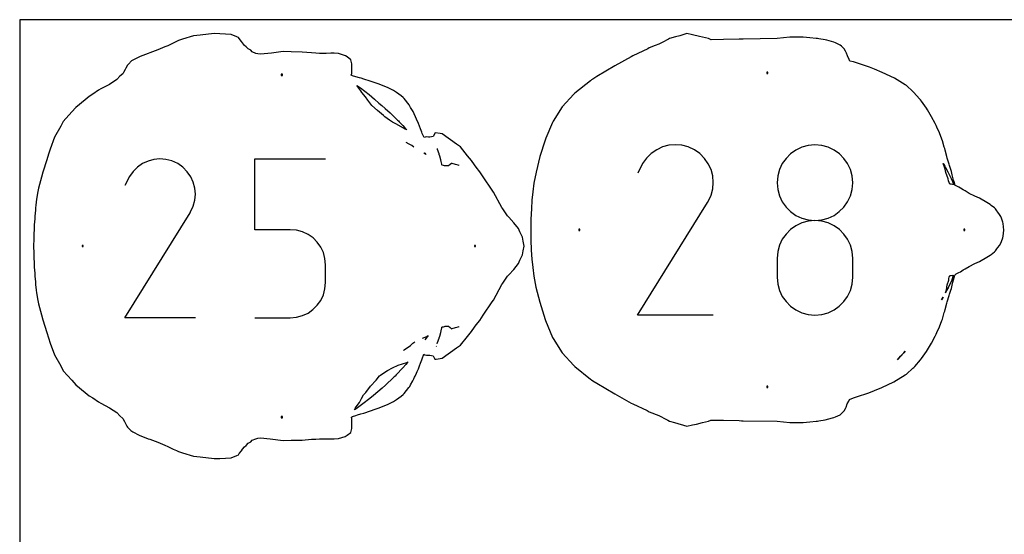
# Model space of a CAD drawing. Extents: x 0 to 90, y 0 to 90.
# Tile 4 of 8: x 0 to 46.7, y 65.6 to 90. Entities that reach past the tile are written whole.
import ezdxf

# ---------------------------------------------------------------- set-up
doc = ezdxf.new("R2010")
doc.units = 0

msp = doc.modelspace()

# ---------------------------------------------------------------- linework, layer by layer
at = {"layer": 'annotation', "color": 1}
for p, q in [((18.459306, 84.101133), (18.321262, 84.17988)), ((18.576224, 84.032282), (18.459306, 84.101133)), ((18.674824, 83.964561), (18.576224, 84.032282)), ((30.760559, 84.046785), (30.465325, 83.967578)), ((31.065849, 84.07513), (30.760559, 84.046785)), ((31.374376, 84.050845), (31.065849, 84.07513)), ((31.679324, 83.972156), (31.374376, 84.050845)), ((37.365682, 84.036512), (37.062552, 83.953104)), ((37.687598, 84.065454), (37.365682, 84.036512)), ((38.009514, 84.036512), (37.687598, 84.065454)), ((37.687598, 84.065454), (37.687598, 84.065454)), ((38.312645, 83.953104), (38.009514, 84.036512)), ((19.236162, 83.618858), (19.148411, 83.668997)), ((19.188046, 83.696157), (19.208663, 83.669466)), ((19.208663, 83.669466), (19.230373, 83.64148)), ((19.230373, 83.64148), (19.264294, 83.603345)), ((19.264294, 83.603345), (19.236162, 83.618858)), ((19.80631, 83.847408), (19.792594, 83.888063)), ((19.878415, 83.635483), (19.80631, 83.847408)), ((19.884837, 83.613325), (19.878415, 83.635483)), ((19.906283, 83.538073), (19.884837, 83.613325)), ((19.953643, 83.361737), (19.906283, 83.538073)), ((29.932293, 83.663668), (29.70813, 83.442506)), ((30.186964, 83.839282), (29.932293, 83.663668)), ((30.465325, 83.967578), (30.186964, 83.839282)), ((31.973875, 83.837294), (31.679324, 83.972156)), ((32.237319, 83.650224), (31.973875, 83.837294)), ((31.973875, 83.837294), (31.973875, 83.837294)), ((32.457587, 83.42574), (32.237319, 83.650224)), ((36.533034, 83.643413), (36.31684, 83.427388)), ((36.783304, 83.820361), (36.533034, 83.643413)), ((37.062552, 83.953104), (36.783304, 83.820361)), ((38.591893, 83.820361), (38.312645, 83.953104)), ((38.842163, 83.643413), (38.591893, 83.820361)), ((39.058357, 83.427388), (38.842163, 83.643413)), ((5.825326, 83.180074), (5.587747, 83.016246)), ((6.085005, 83.29976), (5.825326, 83.180074)), ((6.360425, 83.37365), (6.085005, 83.29976)), ((6.645226, 83.400094), (6.360425, 83.37365)), ((6.933047, 83.377438), (6.645226, 83.400094)), ((7.217528, 83.304031), (6.933047, 83.377438)), ((7.492311, 83.17822), (7.217528, 83.304031)), ((7.738074, 83.003704), (7.492311, 83.17822)), ((7.492311, 83.17822), (7.492311, 83.17822)), ((11.150034, 80.046243), (11.150034, 83.400277)), ((11.150034, 83.400277), (14.495094, 83.400277)), ((19.97482, 83.282144), (19.953643, 83.361737)), ((20.004276, 83.150498), (19.97482, 83.282144)), ((20.009646, 83.126613), (20.004276, 83.150498)), ((20.011777, 83.118316), (20.009646, 83.126613)), ((20.012989, 83.112468), (20.011777, 83.118316)), ((20.077165, 83.094977), (20.012989, 83.112468)), ((20.135424, 83.078861), (20.077165, 83.094977)), ((20.16224, 83.070188), (20.135424, 83.078861)), ((20.290347, 83.068989), (20.16224, 83.070188)), ((20.326026, 83.067106), (20.290347, 83.068989)), ((20.39838, 83.135568), (20.326026, 83.067106)), ((20.455477, 83.191045), (20.39838, 83.135568)), ((20.495071, 83.182055), (20.455477, 83.191045)), ((20.650351, 83.139178), (20.495071, 83.182055)), ((20.774149, 83.106209), (20.650351, 83.139178)), ((20.824418, 83.088545), (20.774149, 83.106209)), ((20.827677, 83.086012), (20.824418, 83.088545)), ((29.521293, 83.177568), (29.285857, 82.725937)), ((29.70813, 83.442506), (29.521293, 83.177568)), ((32.63272, 83.170723), (32.457587, 83.42574)), ((32.76076, 82.892054), (32.63272, 83.170723)), ((36.139817, 83.177418), (36.007062, 82.898632)), ((36.31684, 83.427388), (36.139817, 83.177418)), ((39.23538, 83.177418), (39.058357, 83.427388)), ((39.368135, 82.898632), (39.23538, 83.177418)), ((5.378629, 82.809927), (5.204331, 82.56277)), ((5.587747, 83.016246), (5.378629, 82.809927)), ((7.943559, 82.794287), (7.738074, 83.003704)), ((8.106938, 82.556385), (7.943559, 82.794287)), ((32.839747, 82.596611), (32.76076, 82.892054)), ((32.867724, 82.291276), (32.839747, 82.596611)), ((35.923672, 82.596159), (35.894743, 82.27513)), ((36.007062, 82.898632), (35.923672, 82.596159)), ((39.451525, 82.596159), (39.368135, 82.898632)), ((39.480454, 82.27513), (39.451525, 82.596159)), ((5.204331, 82.56277), (4.984696, 82.141449)), ((8.226384, 82.296418), (8.106938, 82.556385)), ((8.300071, 82.020804), (8.226384, 82.296418)), ((32.842732, 81.982927), (32.867724, 82.291276)), ((35.894743, 82.27513), (35.894743, 82.27513)), ((35.894743, 82.27513), (35.923689, 81.952594)), ((39.451508, 81.952594), (39.480454, 82.27513)), ((39.480454, 82.27513), (39.480454, 82.27513)), ((8.32617, 81.735961), (8.300071, 82.020804)), ((8.302856, 81.448307), (8.32617, 81.735961)), ((32.626007, 81.384712), (32.762813, 81.678446)), ((32.762813, 81.678446), (32.842732, 81.982927)), ((35.923689, 81.952594), (36.007121, 81.648947)), ((39.368076, 81.648947), (39.451508, 81.952594)), ((8.2283, 81.16426), (8.302856, 81.448307)), ((29.280794, 76.001588), (32.594109, 81.3356)), ((32.594109, 81.3356), (32.59807, 81.340501)), ((32.594109, 81.3356), (32.594109, 81.3356)), ((32.59807, 81.340501), (32.601868, 81.345444)), ((32.601868, 81.345444), (32.605529, 81.35047)), ((32.605529, 81.35047), (32.609078, 81.355622)), ((32.609078, 81.355622), (32.612538, 81.36094)), ((32.612538, 81.36094), (32.615937, 81.366466)), ((32.615937, 81.366466), (32.619298, 81.372243)), ((32.619298, 81.372243), (32.622646, 81.378311)), ((32.622646, 81.378311), (32.626007, 81.384712)), ((32.626007, 81.384712), (32.626007, 81.384712)), ((36.007121, 81.648947), (36.13993, 81.369279)), ((36.13993, 81.369279), (36.317007, 81.118677)), ((39.05819, 81.118677), (39.235267, 81.369279)), ((39.235267, 81.369279), (39.368076, 81.648947)), ((4.979973, 75.868398), (8.070918, 80.844424)), ((8.070918, 80.844424), (8.074613, 80.848996)), ((8.070918, 80.844424), (8.070918, 80.844424)), ((8.074613, 80.848996), (8.078157, 80.853607)), ((8.078157, 80.853607), (8.081572, 80.858296)), ((8.081572, 80.858296), (8.084882, 80.863102)), ((8.084882, 80.863102), (8.088111, 80.868063)), ((8.088111, 80.868063), (8.091281, 80.873219)), ((8.091281, 80.873219), (8.094416, 80.878607)), ((8.094416, 80.878607), (8.09754, 80.884268)), ((8.09754, 80.884268), (8.100675, 80.89024)), ((8.100675, 80.89024), (8.2283, 81.16426)), ((8.100675, 80.89024), (8.100675, 80.89024)), ((36.317007, 81.118677), (36.533243, 80.902229)), ((36.533243, 80.902229), (36.783529, 80.725023)), ((36.783529, 80.725023), (37.062756, 80.592148)), ((38.312441, 80.592148), (38.591668, 80.725023)), ((38.591668, 80.725023), (38.841954, 80.902229)), ((38.841954, 80.902229), (39.05819, 81.118677)), ((37.062552, 80.367342), (36.783304, 80.234481)), ((37.365682, 80.450794), (37.062552, 80.367342)), ((37.062756, 80.592148), (37.365816, 80.508692)), ((37.687598, 80.479743), (37.365682, 80.450794)), ((37.365816, 80.508692), (37.687598, 80.479743)), ((37.687598, 80.479743), (38.009381, 80.508692)), ((38.009514, 80.450811), (37.687598, 80.479743)), ((37.687598, 80.479743), (37.687598, 80.479743)), ((37.687598, 80.479743), (37.687598, 80.479743)), ((38.009381, 80.508692), (38.312441, 80.592148)), ((38.312645, 80.367401), (38.009514, 80.450811)), ((38.591893, 80.234593), (38.312645, 80.367401)), ((12.822564, 80.046243), (11.150034, 80.046243)), ((13.122875, 80.019398), (12.822564, 80.046243)), ((13.405661, 79.941977), (13.122875, 80.019398)), ((13.666168, 79.818648), (13.405661, 79.941977)), ((13.899641, 79.654081), (13.666168, 79.818648)), ((36.31684, 79.840895), (36.139817, 79.590356)), ((36.533034, 80.057301), (36.31684, 79.840895)), ((36.783304, 80.234481), (36.533034, 80.057301)), ((38.842163, 80.057468), (38.591893, 80.234593)), ((39.058357, 79.841104), (38.842163, 80.057468)), ((39.23538, 79.590581), (39.058357, 79.841104)), ((14.101325, 79.452944), (13.899641, 79.654081)), ((14.266468, 79.219905), (14.101325, 79.452944)), ((36.139817, 79.590356), (36.007062, 79.310776)), ((39.368135, 79.31098), (39.23538, 79.590581)), ((14.390313, 78.959635), (14.266468, 79.219905)), ((14.468106, 78.676802), (14.390313, 78.959635)), ((35.923672, 79.007247), (35.894743, 78.684862)), ((36.007062, 79.310776), (35.923672, 79.007247)), ((39.451525, 79.00738), (39.368135, 79.31098)), ((39.480454, 78.684862), (39.451525, 79.00738)), ((14.495094, 78.376074), (14.468106, 78.676802)), ((35.894743, 78.684862), (35.894743, 77.791725)), ((39.480454, 77.791725), (39.480454, 78.684862)), ((39.480454, 78.684862), (39.480454, 78.684862)), ((14.495094, 77.542879), (14.495094, 78.376074)), ((14.495094, 78.376074), (14.495094, 78.376074)), ((14.468091, 77.242006), (14.495094, 77.542879)), ((35.894743, 77.791725), (35.894743, 77.791725)), ((35.894743, 77.791725), (35.923689, 77.469362)), ((35.923689, 77.469362), (36.007121, 77.166181)), ((39.368076, 77.166181), (39.451508, 77.469362)), ((39.451508, 77.469362), (39.480454, 77.791725)), ((14.390258, 76.958782), (14.468091, 77.242006)), ((36.007121, 77.166181), (36.13993, 76.887186)), ((39.235267, 76.887186), (39.368076, 77.166181)), ((14.10117, 76.464237), (14.266363, 76.697946)), ((14.266363, 76.697946), (14.390258, 76.958782)), ((36.13993, 76.887186), (36.317007, 76.637383)), ((36.317007, 76.637383), (36.533243, 76.421775)), ((38.841954, 76.421775), (39.05819, 76.637383)), ((39.05819, 76.637383), (39.235267, 76.887186)), ((13.40547, 75.973262), (13.665958, 76.097156)), ((13.665958, 76.097156), (13.899446, 76.262394)), ((13.899446, 76.262394), (14.10117, 76.464237)), ((36.533243, 76.421775), (36.783529, 76.245369)), ((36.783529, 76.245369), (37.062756, 76.113167)), ((37.062756, 76.113167), (37.365816, 76.030176)), ((38.009381, 76.030176), (38.312441, 76.113167)), ((38.312441, 76.113167), (38.591668, 76.245369)), ((38.591668, 76.245369), (38.841954, 76.421775)), ((8.325033, 75.868398), (4.979973, 75.868398)), ((11.150034, 75.86846), (12.822564, 75.86846)), ((12.822564, 75.86846), (13.12275, 75.89545)), ((12.822564, 75.86846), (12.822564, 75.86846)), ((13.12275, 75.89545), (13.40547, 75.973262)), ((32.866506, 76.001588), (29.280794, 76.001588)), ((37.365816, 76.030176), (37.687598, 76.001401)), ((37.687598, 76.001401), (38.009381, 76.030176)), ((37.687598, 76.001401), (37.687598, 76.001401)), ((19.906215, 75.004037), (19.953665, 75.18059)), ((19.953665, 75.18059), (19.97492, 75.26049)), ((19.97492, 75.26049), (20.004097, 75.391057)), ((20.004097, 75.391057), (20.011244, 75.423314)), ((20.011244, 75.423314), (20.012709, 75.429794)), ((20.012709, 75.429794), (20.032642, 75.435473)), ((20.032642, 75.435473), (20.076712, 75.447503)), ((20.076712, 75.447503), (20.136593, 75.46417)), ((20.136593, 75.46417), (20.162031, 75.472095)), ((20.162031, 75.472095), (20.195488, 75.473842)), ((20.195488, 75.473842), (20.325863, 75.475233)), ((20.325863, 75.475233), (20.398146, 75.406854)), ((20.398146, 75.406854), (20.45538, 75.351285)), ((20.45538, 75.351285), (20.495046, 75.360282)), ((20.495046, 75.360282), (20.650711, 75.403235)), ((20.650711, 75.403235), (20.774269, 75.436094)), ((20.774269, 75.436094), (20.824338, 75.453719)), ((20.824338, 75.453719), (20.827719, 75.456345)), ((18.514912, 74.564973), (18.632452, 74.664813)), ((18.632452, 74.664813), (18.729407, 74.725632)), ((19.082866, 74.90962), (19.301521, 74.991678)), ((19.306137, 74.968052), (19.198306, 74.832977)), ((19.301521, 74.991678), (19.310953, 74.994765)), ((19.314753, 74.978766), (19.306137, 74.968052)), ((19.310953, 74.994765), (19.355074, 75.030741)), ((19.32321, 74.989573), (19.314753, 74.978766)), ((19.355074, 75.030741), (19.32321, 74.989573)), ((19.788301, 74.641476), (19.806414, 74.695249)), ((19.806414, 74.695249), (19.878485, 74.907038)), ((19.878485, 74.907038), (19.884872, 74.929107)), ((19.884872, 74.929107), (19.906215, 75.004037)), ((18.187798, 74.322788), (18.218679, 74.34541)), ((18.218679, 74.34541), (18.514912, 74.564973)), ((19.742816, 74.51732), (19.745092, 74.522886))]:
    msp.add_line(p, q, dxfattribs=at)
at = {"layer": 'boundary', "color": 5}
for p, q in [((8.230746, 89.232978), (7.718222, 89.071535)), ((8.545998, 89.268094), (8.230746, 89.232978)), ((9.222954, 89.34125), (8.545998, 89.268094)), ((9.481176, 89.334076), (9.222954, 89.34125)), ((10.020696, 89.302356), (9.481176, 89.334076)), ((10.29445, 89.193349), (10.020696, 89.302356)), ((10.368417, 89.159899), (10.29445, 89.193349)), ((10.40773, 89.109316), (10.368417, 89.159899)), ((31.080954, 89.190026), (30.786667, 89.10255)), ((31.281265, 89.239849), (31.080954, 89.190026)), ((31.616076, 89.34125), (31.281265, 89.239849)), ((31.88168, 89.279529), (31.616076, 89.34125)), ((32.217767, 89.204185), (31.88168, 89.279529)), ((32.35621, 89.175285), (32.217767, 89.204185)), ((32.635451, 89.103762), (32.35621, 89.175285)), ((36.49188, 89.164834), (35.893406, 89.103814)), ((36.880029, 89.174108), (36.49188, 89.164834)), ((37.028395, 89.175733), (36.880029, 89.174108)), ((37.120324, 89.173497), (37.028395, 89.175733)), ((37.441961, 89.141639), (37.120324, 89.173497)), ((37.751649, 89.106782), (37.441961, 89.141639)), ((6.881156, 88.707034), (6.550298, 88.570907)), ((7.026665, 88.765796), (6.881156, 88.707034)), ((7.276597, 88.891185), (7.026665, 88.765796)), ((7.433414, 88.966245), (7.276597, 88.891185)), ((7.521826, 89.007415), (7.433414, 88.966245)), ((7.718222, 89.071535), (7.521826, 89.007415)), ((10.512691, 88.969842), (10.40773, 89.109316)), ((10.565251, 88.902372), (10.512691, 88.969842)), ((10.657887, 88.779624), (10.565251, 88.902372)), ((10.72756, 88.721018), (10.657887, 88.779624)), ((10.834187, 88.617587), (10.72756, 88.721018)), ((29.832801, 88.666123), (29.766043, 88.62233)), ((30.109887, 88.77209), (29.832801, 88.666123)), ((30.282844, 88.833385), (30.109887, 88.77209)), ((30.442837, 88.920264), (30.282844, 88.833385)), ((30.740917, 89.072648), (30.442837, 88.920264)), ((30.786667, 89.10255), (30.740917, 89.072648)), ((32.769687, 89.047217), (32.635451, 89.103762)), ((33.349979, 89.061687), (32.769687, 89.047217)), ((34.095142, 89.080573), (33.349979, 89.061687)), ((34.198811, 89.08345), (34.095142, 89.080573)), ((34.291308, 89.082941), (34.198811, 89.08345)), ((35.893406, 89.103814), (34.291308, 89.082941)), ((37.802974, 89.103499), (37.751649, 89.106782)), ((37.876027, 89.093128), (37.802974, 89.103499)), ((38.164868, 89.045363), (37.876027, 89.093128)), ((38.253335, 89.02359), (38.164868, 89.045363)), ((38.574721, 88.935103), (38.253335, 89.02359)), ((38.660015, 88.896899), (38.574721, 88.935103)), ((38.88827, 88.797519), (38.660015, 88.896899)), ((38.94594, 88.73886), (38.88827, 88.797519)), ((39.077024, 88.621355), (38.94594, 88.73886)), ((5.702756, 88.251939), (5.360462, 88.08267)), ((6.093415, 88.400275), (5.702756, 88.251939)), ((6.16798, 88.427354), (6.093415, 88.400275)), ((6.550298, 88.570907), (6.16798, 88.427354)), ((10.94873, 88.558055), (10.834187, 88.617587)), ((11.019171, 88.478868), (10.94873, 88.558055)), ((11.19167, 88.403626), (11.019171, 88.478868)), ((11.278916, 88.38044), (11.19167, 88.403626)), ((11.410597, 88.359667), (11.278916, 88.38044)), ((11.926151, 88.410971), (11.410597, 88.359667)), ((12.487663, 88.48746), (11.926151, 88.410971)), ((12.869066, 88.47814), (12.487663, 88.48746)), ((13.39039, 88.468347), (12.869066, 88.47814)), ((13.82361, 88.425688), (13.39039, 88.468347)), ((14.026889, 88.417116), (13.82361, 88.425688)), ((14.205842, 88.402421), (14.026889, 88.417116)), ((14.452232, 88.399945), (14.205842, 88.402421)), ((14.520517, 88.403084), (14.452232, 88.399945)), ((14.748585, 88.409258), (14.520517, 88.403084)), ((14.903425, 88.407233), (14.748585, 88.409258)), ((15.10951, 88.397202), (14.903425, 88.407233)), ((15.446816, 88.292954), (15.10951, 88.397202)), ((15.524792, 88.232537), (15.446816, 88.292954)), ((15.690241, 88.103331), (15.524792, 88.232537)), ((28.984314, 88.245851), (28.201299, 87.808528)), ((29.059168, 88.291161), (28.984314, 88.245851)), ((29.766043, 88.62233), (29.059168, 88.291161)), ((39.139923, 88.500335), (39.077024, 88.621355)), ((39.182357, 88.411389), (39.139923, 88.500335)), ((39.224704, 88.284324), (39.182357, 88.411389)), ((39.312315, 88.119288), (39.224704, 88.284324)), ((5.107095, 87.851926), (5.026311, 87.696994)), ((5.149457, 87.893802), (5.107095, 87.851926)), ((5.300506, 88.051362), (5.149457, 87.893802)), ((5.360462, 88.08267), (5.300506, 88.051362)), ((15.737157, 87.909716), (15.690241, 88.103331)), ((15.743019, 87.704861), (15.737157, 87.909716)), ((28.201299, 87.808528), (27.352528, 87.301476)), ((39.340164, 88.040995), (39.312315, 88.119288)), ((39.50945, 87.995104), (39.340164, 88.040995)), ((39.605048, 87.969298), (39.50945, 87.995104)), ((39.663015, 87.952131), (39.605048, 87.969298)), ((40.265078, 87.744993), (39.663015, 87.952131)), ((40.513612, 87.647413), (40.265078, 87.744993)), ((4.749429, 87.318955), (4.604974, 87.160579)), ((4.885353, 87.437805), (4.749429, 87.318955)), ((4.921343, 87.500996), (4.885353, 87.437805)), ((4.996647, 87.644732), (4.921343, 87.500996)), ((5.026311, 87.696994), (4.996647, 87.644732)), ((15.703812, 87.365839), (15.737936, 87.446719)), ((15.779122, 87.342078), (15.703812, 87.365839)), ((15.737936, 87.446719), (15.747166, 87.580212)), ((15.747166, 87.580212), (15.743019, 87.704861)), ((15.930765, 87.294364), (15.779122, 87.342078)), ((16.104772, 87.244724), (15.930765, 87.294364)), ((27.352528, 87.301476), (27.163911, 87.188127)), ((40.869903, 87.504483), (40.513612, 87.647413)), ((41.460733, 87.221166), (40.869903, 87.504483)), ((4.251232, 86.934977), (3.845578, 86.724699)), ((4.604974, 87.160579), (4.251232, 86.934977)), ((16.185947, 87.221285), (16.104772, 87.244724)), ((16.305551, 87.18608), (16.185947, 87.221285)), ((16.60218, 87.092691), (16.305551, 87.18608)), ((16.90042, 86.990946), (16.60218, 87.092691)), ((17.032674, 86.946281), (16.90042, 86.990946)), ((17.461495, 86.76682), (17.032674, 86.946281)), ((27.048476, 87.106982), (26.305959, 86.520235)), ((27.095981, 87.14648), (27.048476, 87.106982)), ((27.163911, 87.188127), (27.095981, 87.14648)), ((41.958387, 86.914744), (41.460733, 87.221166)), ((42.019897, 86.875111), (41.958387, 86.914744)), ((42.329313, 86.597236), (42.019897, 86.875111)), ((3.287794, 86.363339), (3.097187, 86.2074)), ((3.46164, 86.469972), (3.287794, 86.363339)), ((3.729696, 86.660504), (3.46164, 86.469972)), ((3.845578, 86.724699), (3.729696, 86.660504)), ((17.721577, 86.639616), (17.461495, 86.76682)), ((17.861861, 86.55078), (17.721577, 86.639616)), ((18.075069, 86.384758), (17.861861, 86.55078)), ((18.17838, 86.308543), (18.075069, 86.384758)), ((26.255265, 86.464332), (25.702286, 85.873932)), ((26.305959, 86.520235), (26.255265, 86.464332)), ((42.37413, 86.556542), (42.329313, 86.597236)), ((42.644421, 86.251382), (42.37413, 86.556542)), ((3.097187, 86.2074), (2.666283, 85.844737)), ((18.223096, 86.266135), (18.17838, 86.308543)), ((18.462029, 85.961158), (18.223096, 86.266135)), ((18.496297, 85.89976), (18.462029, 85.961158)), ((18.527657, 85.843983), (18.496297, 85.89976)), ((25.702286, 85.873932), (25.280082, 85.183459)), ((42.690013, 86.197933), (42.644421, 86.251382)), ((42.733546, 86.13427), (42.690013, 86.197933)), ((42.968377, 85.810033), (42.733546, 86.13427)), ((2.471616, 85.626981), (2.065223, 85.179773)), ((2.666283, 85.844737), (2.471616, 85.626981)), ((18.64056, 85.645469), (18.527657, 85.843983)), ((18.808053, 85.290673), (18.64056, 85.645469)), ((43.013408, 85.730771), (42.968377, 85.810033)), ((43.214706, 85.402721), (43.013408, 85.730771)), ((43.378188, 85.08287), (43.214706, 85.402721)), ((1.944035, 84.946523), (1.656871, 84.432733)), ((2.065223, 85.179773), (1.944035, 84.946523)), ((18.89346, 85.085781), (18.808053, 85.290673)), ((18.948921, 84.947294), (18.89346, 85.085781)), ((18.998538, 84.821091), (18.948921, 84.947294)), ((25.251603, 85.132449), (24.932395, 84.379483)), ((25.280082, 85.183459), (25.251603, 85.132449)), ((43.427135, 84.984728), (43.378188, 85.08287)), ((43.462067, 84.898947), (43.427135, 84.984728)), ((19.056793, 84.665845), (18.998538, 84.821091)), ((19.076277, 84.613537), (19.056793, 84.665845)), ((19.17519, 84.409721), (19.076277, 84.613537)), ((19.591734, 84.470297), (19.431935, 84.43615)), ((19.686433, 84.644857), (19.591734, 84.470297)), ((19.92941, 84.606137), (19.686433, 84.644857)), ((20.015107, 84.587455), (19.92941, 84.606137)), ((20.701967, 84.101037), (20.015107, 84.587455)), ((43.592067, 84.629636), (43.462067, 84.898947)), ((43.703149, 84.339955), (43.592067, 84.629636)), ((1.656871, 84.432733), (1.442669, 83.868012)), ((19.257298, 84.445842), (19.17519, 84.409721)), ((19.373325, 84.439425), (19.257298, 84.445842)), ((19.431935, 84.43615), (19.373325, 84.439425)), ((20.891514, 83.972575), (20.701967, 84.101037)), ((24.899055, 84.283633), (24.653537, 83.510681)), ((24.932395, 84.379483), (24.899055, 84.283633)), ((43.726029, 84.263476), (43.703149, 84.339955)), ((43.81731, 83.959917), (43.726029, 84.263476)), ((1.359186, 83.623036), (1.278514, 83.361371)), ((1.442669, 83.868012), (1.359186, 83.623036)), ((21.222054, 83.550428), (20.891514, 83.972575)), ((21.413254, 83.319741), (21.222054, 83.550428)), ((43.833814, 83.891443), (43.81731, 83.959917)), ((43.850291, 83.820604), (43.833814, 83.891443)), ((43.942676, 83.517524), (43.850291, 83.820604)), ((1.278514, 83.361371), (1.09085, 82.77047)), ((21.548156, 83.115853), (21.413254, 83.319741)), ((21.633975, 83.007016), (21.548156, 83.115853)), ((24.653537, 83.510681), (24.470626, 82.780865)), ((43.95982, 83.442547), (43.942676, 83.517524)), ((44.052755, 83.146004), (43.95982, 83.442547)), ((44.070385, 83.081278), (44.052755, 83.146004)), ((44.127807, 82.902), (44.070385, 83.081278)), ((1.09085, 82.77047), (1.029054, 82.538578)), ((21.811938, 82.792705), (21.633975, 83.007016)), ((21.965014, 82.550119), (21.811938, 82.792705)), ((24.470626, 82.780865), (24.36743, 82.256681)), ((44.151527, 82.812472), (44.127807, 82.902)), ((44.190555, 82.654097), (44.151527, 82.812472)), ((44.2257, 82.521297), (44.190555, 82.654097)), ((1.029054, 82.538578), (0.88931, 82.013163)), ((22.391853, 81.92272), (21.965014, 82.550119)), ((24.36743, 82.256681), (24.312368, 81.844434)), ((44.259068, 82.401048), (44.2257, 82.521297)), ((44.283123, 82.313888), (44.259068, 82.401048)), ((44.330843, 82.145346), (44.283123, 82.313888)), ((44.381865, 82.127116), (44.330843, 82.145346)), ((44.505082, 82.064192), (44.381865, 82.127116)), ((0.861952, 81.855197), (0.791892, 81.489297)), ((0.88931, 82.013163), (0.861952, 81.855197)), ((22.446582, 81.829668), (22.391853, 81.92272)), ((22.850911, 81.10103), (22.446582, 81.829668)), ((24.312368, 81.844434), (24.273809, 81.450356)), ((44.585183, 82.021451), (44.505082, 82.064192)), ((44.71227, 81.935215), (44.585183, 82.021451)), ((44.797567, 81.88334), (44.71227, 81.935215)), ((44.991751, 81.76755), (44.797567, 81.88334)), ((45.260988, 81.637672), (44.991751, 81.76755)), ((0.760513, 81.208951), (0.750903, 81.087026)), ((0.791892, 81.489297), (0.760513, 81.208951)), ((24.273809, 81.450356), (24.247207, 81.03325)), ((45.492262, 81.535067), (45.260988, 81.637672)), ((45.825085, 81.333068), (45.492262, 81.535067)), ((45.985043, 81.242773), (45.825085, 81.333068)), ((46.043441, 81.200644), (45.985043, 81.242773)), ((46.194658, 81.077047), (46.043441, 81.200644)), ((0.742012, 80.964298), (0.718432, 80.694285)), ((0.750903, 81.087026), (0.742012, 80.964298)), ((22.897285, 81.028733), (22.850911, 81.10103)), ((22.95398, 80.93774), (22.897285, 81.028733)), ((23.123205, 80.702831), (22.95398, 80.93774)), ((24.247207, 81.03325), (24.228022, 80.551953)), ((46.23778, 81.03822), (46.194658, 81.077047)), ((46.309943, 80.93765), (46.23778, 81.03822)), ((46.359733, 80.880714), (46.309943, 80.93765)), ((46.428805, 80.773971), (46.359733, 80.880714)), ((46.495396, 80.666795), (46.428805, 80.773971)), ((0.692021, 80.273886), (0.683703, 80.114382)), ((0.709969, 80.559086), (0.692021, 80.273886)), ((0.718432, 80.694285), (0.709969, 80.559086)), ((23.177265, 80.637315), (23.123205, 80.702831)), ((23.411551, 80.375517), (23.177265, 80.637315)), ((23.636127, 80.097031), (23.411551, 80.375517)), ((24.228022, 80.551953), (24.220277, 80.038558)), ((46.533476, 80.587148), (46.495396, 80.666795)), ((46.590975, 80.410885), (46.533476, 80.587148)), ((46.606195, 80.339141), (46.590975, 80.410885)), ((46.642793, 80.020286), (46.606195, 80.339141)), ((0.683703, 80.114382), (0.669251, 79.788743)), ((23.700744, 79.938855), (23.636127, 80.097031)), ((23.824233, 79.687062), (23.700744, 79.938855)), ((24.220277, 80.038558), (24.227354, 79.560524)), ((46.606226, 79.73805), (46.642793, 80.020286)), ((0.665096, 79.615566), (0.65875, 79.271184)), ((0.669251, 79.788743), (0.665096, 79.615566)), ((23.860098, 79.503145), (23.824233, 79.687062)), ((23.902777, 79.271192), (23.860098, 79.503145)), ((24.227354, 79.560524), (24.245758, 79.075841)), ((46.428894, 79.303215), (46.495467, 79.410399)), ((46.495467, 79.410399), (46.533532, 79.490046)), ((46.533532, 79.490046), (46.591019, 79.666351)), ((46.591019, 79.666351), (46.606226, 79.73805)), ((0.65875, 79.271184), (0.665095, 78.926811)), ((0.665095, 78.926811), (0.669248, 78.753634)), ((23.824259, 78.855318), (23.860115, 79.039244)), ((23.860115, 79.039244), (23.902777, 79.271192)), ((24.245758, 79.075841), (24.27213, 78.65292)), ((45.985129, 78.834324), (46.043499, 78.876441)), ((46.043499, 78.876441), (46.194776, 79.000107)), ((46.194776, 79.000107), (46.237862, 79.038915)), ((46.237862, 79.038915), (46.31005, 79.139542)), ((46.31005, 79.139542), (46.359807, 79.196447)), ((46.359807, 79.196447), (46.428894, 79.303215)), ((0.669248, 78.753634), (0.683699, 78.428008)), ((0.683699, 78.428008), (0.692017, 78.2685)), ((23.411598, 78.166842), (23.636174, 78.445339)), ((23.636174, 78.445339), (23.700787, 78.603524)), ((23.700787, 78.603524), (23.824259, 78.855318)), ((24.27213, 78.65292), (24.310315, 78.255802)), ((44.991827, 78.309543), (45.261183, 78.439464)), ((45.261183, 78.439464), (45.492307, 78.541997)), ((45.492307, 78.541997), (45.825342, 78.744126)), ((45.825342, 78.744126), (45.985129, 78.834324)), ((0.692017, 78.2685), (0.709961, 77.983308)), ((0.709961, 77.983308), (0.718424, 77.84811)), ((23.177334, 77.905075), (23.411598, 78.166842)), ((24.310315, 78.255802), (24.364837, 77.843337)), ((44.313956, 77.888135), (44.381873, 77.949931)), ((44.381873, 77.949931), (44.505132, 78.012891)), ((44.505132, 78.012891), (44.58541, 78.055723)), ((44.58541, 78.055723), (44.712402, 78.141906)), ((44.712402, 78.141906), (44.7978, 78.193842)), ((44.7978, 78.193842), (44.991827, 78.309543)), ((0.718424, 77.84811), (0.742002, 77.578099)), ((0.742002, 77.578099), (0.750894, 77.45537)), ((22.85096, 77.441336), (22.897332, 77.513626)), ((22.897332, 77.513626), (22.954025, 77.604616)), ((22.954025, 77.604616), (23.123275, 77.839553)), ((23.123275, 77.839553), (23.177334, 77.905075)), ((24.364837, 77.843337), (24.465054, 77.325208)), ((44.190594, 77.423065), (44.225676, 77.555633)), ((44.225676, 77.555633), (44.2591, 77.676101)), ((44.2591, 77.676101), (44.313956, 77.888135)), ((0.750894, 77.45537), (0.782282, 77.174514)), ((0.782282, 77.174514), (0.791881, 77.053081)), ((0.791881, 77.053081), (0.861941, 76.687158)), ((22.446605, 76.712662), (22.85096, 77.441336)), ((24.465054, 77.325208), (24.642603, 76.607459)), ((44.052784, 76.931176), (44.070461, 76.99607)), ((44.070461, 76.99607), (44.127843, 77.175219)), ((44.127843, 77.175219), (44.151592, 77.264857)), ((44.151592, 77.264857), (44.190594, 77.423065)), ((0.861941, 76.687158), (0.889298, 76.529185)), ((0.889298, 76.529185), (1.029037, 76.003774)), ((21.965057, 75.992233), (22.391896, 76.619644)), ((22.391896, 76.619644), (22.446605, 76.712662)), ((24.642603, 76.607459), (24.899032, 75.793479)), ((43.850349, 76.256719), (43.94269, 76.559622)), ((43.94269, 76.559622), (43.959896, 76.634858)), ((43.959896, 76.634858), (44.052784, 76.931176)), ((43.726037, 75.813641), (43.817274, 76.117014)), ((43.817274, 76.117014), (43.833825, 76.185681)), ((43.833825, 76.185681), (43.850349, 76.256719)), ((1.029037, 76.003774), (1.090834, 75.771875)), ((1.090834, 75.771875), (1.278498, 75.180974)), ((21.634019, 75.535339), (21.811982, 75.74965)), ((21.811982, 75.74965), (21.965057, 75.992233)), ((24.899032, 75.793479), (24.914527, 75.744676)), ((24.914527, 75.744676), (25.251587, 74.944629)), ((43.592095, 75.447497), (43.703119, 75.737035)), ((43.703119, 75.737035), (43.726037, 75.813641)), ((1.278498, 75.180974), (1.359172, 74.919299)), ((21.22209, 74.991924), (21.413307, 75.222631)), ((21.413307, 75.222631), (21.548201, 75.426509)), ((21.548201, 75.426509), (21.634019, 75.535339)), ((43.427165, 75.092404), (43.462128, 75.178271)), ((43.462128, 75.178271), (43.592095, 75.447497)), ((1.359172, 74.919299), (1.442655, 74.674318)), ((1.442655, 74.674318), (1.656855, 74.109599)), ((20.891515, 74.569725), (21.22209, 74.991924)), ((25.251587, 74.944629), (25.28008, 74.893593)), ((25.28008, 74.893593), (25.702266, 74.20314)), ((43.013529, 74.3465), (43.21473, 74.674414)), ((43.21473, 74.674414), (43.378168, 74.994165)), ((43.378168, 74.994165), (43.427165, 75.092404)), ((20.014992, 73.954801), (20.701992, 74.441288)), ((20.701992, 74.441288), (20.891515, 74.569725)), ((25.702266, 74.20314), (26.255225, 73.612754)), ((42.73367, 73.942976), (42.968417, 74.267096)), ((42.968417, 74.267096), (43.013529, 74.3465)), ((1.656855, 74.109599), (1.94401, 73.595811)), ((18.99862, 73.721427), (19.05649, 73.875768)), ((19.05649, 73.875768), (19.076267, 73.929061)), ((19.076267, 73.929061), (19.154371, 74.141949)), ((19.154371, 74.141949), (19.204461, 74.119148)), ((19.204461, 74.119148), (19.274959, 74.094584)), ((19.274959, 74.094584), (19.431661, 74.106187)), ((19.431661, 74.106187), (19.591557, 74.072134)), ((19.591557, 74.072134), (19.674382, 73.916947)), ((19.674382, 73.916947), (19.729705, 73.906602)), ((19.729705, 73.906602), (20.014992, 73.954801)), ((42.415715, 73.569215), (42.690058, 73.879194)), ((42.690058, 73.879194), (42.73367, 73.942976)), ((1.94401, 73.595811), (2.065197, 73.362559)), ((2.065197, 73.362559), (2.471578, 72.915355)), ((18.808021, 73.251565), (18.837628, 73.320767)), ((18.837628, 73.320767), (18.893679, 73.457071)), ((18.893679, 73.457071), (18.948945, 73.595069)), ((18.948945, 73.595069), (18.99862, 73.721427)), ((26.255225, 73.612754), (26.305933, 73.556834)), ((26.305933, 73.556834), (27.048439, 72.970088)), ((42.019945, 73.201987), (42.32928, 73.479816)), ((42.32928, 73.479816), (42.374166, 73.520573)), ((42.374166, 73.520573), (42.415715, 73.569215)), ((2.471578, 72.915355), (2.666248, 72.697591)), ((18.527623, 72.698218), (18.633928, 72.883349)), ((18.633928, 72.883349), (18.676442, 72.971964)), ((18.676442, 72.971964), (18.715518, 73.052716)), ((18.715518, 73.052716), (18.739148, 73.106777)), ((18.739148, 73.106777), (18.808021, 73.251565)), ((27.048439, 72.970088), (27.09595, 72.930584)), ((27.09595, 72.930584), (27.163887, 72.888933)), ((27.163887, 72.888933), (27.352533, 72.775567)), ((40.849904, 72.565175), (41.420081, 72.83688)), ((41.420081, 72.83688), (41.958253, 73.162236)), ((41.958253, 73.162236), (42.019945, 73.201987)), ((2.666248, 72.697591), (3.097149, 72.334924)), ((3.097149, 72.334924), (3.287752, 72.178985)), ((18.223132, 72.276166), (18.443022, 72.561261)), ((18.443022, 72.561261), (18.483899, 72.616599)), ((18.483899, 72.616599), (18.527623, 72.698218)), ((27.352533, 72.775567), (28.201276, 72.268532)), ((40.234406, 72.3199), (40.507191, 72.427077)), ((40.507191, 72.427077), (40.849904, 72.565175)), ((3.287752, 72.178985), (3.461591, 72.072354)), ((3.461591, 72.072354), (3.729644, 71.881822)), ((3.729644, 71.881822), (3.845525, 71.817627)), ((17.462049, 71.775728), (17.721517, 71.902649)), ((17.721517, 71.902649), (17.862478, 71.991936)), ((17.862478, 71.991936), (18.076825, 72.158896)), ((18.076825, 72.158896), (18.178942, 72.234253)), ((18.178942, 72.234253), (18.223132, 72.276166)), ((28.201276, 72.268532), (28.984188, 71.831265)), ((39.220969, 71.787499), (39.290739, 71.916388)), ((39.290739, 71.916388), (39.323507, 72.004839)), ((39.323507, 72.004839), (39.508372, 72.08166)), ((39.508372, 72.08166), (39.60524, 72.107815)), ((39.60524, 72.107815), (39.663122, 72.124993)), ((39.663122, 72.124993), (40.234406, 72.3199)), ((3.845525, 71.817627), (4.251181, 71.607351)), ((4.251181, 71.607351), (4.604914, 71.38176)), ((16.30554, 71.356214), (16.900924, 71.551517)), ((16.900924, 71.551517), (17.032624, 71.595998)), ((17.032624, 71.595998), (17.462049, 71.775728)), ((28.984188, 71.831265), (29.059128, 71.785904)), ((29.059128, 71.785904), (29.737601, 71.474054)), ((29.737601, 71.474054), (29.832795, 71.410912)), ((29.832795, 71.410912), (30.282196, 71.243939)), ((38.946085, 71.338322), (39.077176, 71.455884)), ((39.077176, 71.455884), (39.140066, 71.57699)), ((39.140066, 71.57699), (39.170489, 71.631939)), ((39.170489, 71.631939), (39.220969, 71.787499)), ((4.604914, 71.38176), (4.74935, 71.223429)), ((4.74935, 71.223429), (4.885272, 71.104598)), ((4.885272, 71.104598), (4.963976, 70.955131)), ((4.963976, 70.955131), (4.996573, 70.897703)), ((15.717115, 71.154592), (15.779216, 71.200456)), ((15.742715, 71.080513), (15.717115, 71.154592)), ((15.740546, 70.807753), (15.747167, 70.962372)), ((15.747167, 70.962372), (15.742715, 71.080513)), ((15.779216, 71.200456), (15.930641, 71.248036)), ((15.930641, 71.248036), (16.008036, 71.270021)), ((16.008036, 71.270021), (16.16464, 71.314753)), ((16.16464, 71.314753), (16.30554, 71.356214)), ((30.282196, 71.243939), (30.658327, 71.05026)), ((30.658327, 71.05026), (30.718346, 71.0184)), ((30.718346, 71.0184), (30.786678, 70.974449)), ((30.786678, 70.974449), (31.025855, 70.903822)), ((32.356728, 70.901867), (32.635233, 70.973224)), ((32.635233, 70.973224), (32.753883, 71.021301)), ((32.753883, 71.021301), (33.348751, 71.015387)), ((33.348751, 71.015387), (34.094759, 70.996479)), ((34.094759, 70.996479), (34.198805, 70.993592)), ((34.198805, 70.993592), (34.291583, 70.994103)), ((34.291583, 70.994103), (35.893344, 70.973235)), ((35.893344, 70.973235), (36.491919, 70.912205)), ((37.120431, 70.903556), (37.442031, 70.935409)), ((37.442031, 70.935409), (37.751654, 70.970262)), ((37.751654, 70.970262), (37.80302, 70.973549)), ((37.80302, 70.973549), (37.876104, 70.983926)), ((37.876104, 70.983926), (38.164945, 71.031696)), ((38.164945, 71.031696), (38.514679, 71.123378)), ((38.514679, 71.123378), (38.574815, 71.14197)), ((38.574815, 71.14197), (38.660106, 71.180183)), ((38.660106, 71.180183), (38.888394, 71.27961)), ((38.888394, 71.27961), (38.946085, 71.338322)), ((4.996573, 70.897703), (5.081468, 70.735661)), ((5.081468, 70.735661), (5.107009, 70.690487)), ((5.107009, 70.690487), (5.268683, 70.522408)), ((5.268683, 70.522408), (5.360372, 70.459689)), ((5.360372, 70.459689), (5.658098, 70.309722)), ((15.690362, 70.43912), (15.738399, 70.622345)), ((15.738399, 70.622345), (15.740546, 70.807753)), ((31.025855, 70.903822), (31.616065, 70.735731)), ((31.616065, 70.735731), (31.882167, 70.797608)), ((31.882167, 70.797608), (32.069303, 70.832749)), ((32.069303, 70.832749), (32.356728, 70.901867)), ((36.491919, 70.912205), (36.879914, 70.902941)), ((36.879914, 70.902941), (37.028405, 70.901317)), ((37.028405, 70.901317), (37.120431, 70.903556)), ((5.658098, 70.309722), (6.093347, 70.142043)), ((6.093347, 70.142043), (6.167826, 70.114995)), ((6.167826, 70.114995), (6.550207, 69.97142)), ((10.948907, 69.984367), (11.019339, 70.063508)), ((11.019339, 70.063508), (11.191879, 70.138742)), ((11.191879, 70.138742), (11.278949, 70.161864)), ((11.278949, 70.161864), (11.410701, 70.182624)), ((11.410701, 70.182624), (11.876689, 70.134928)), ((11.876689, 70.134928), (12.487654, 70.054834)), ((12.487654, 70.054834), (12.8691, 70.064156)), ((12.8691, 70.064156), (13.390446, 70.07395)), ((13.390446, 70.07395), (13.82364, 70.116611)), ((13.82364, 70.116611), (14.026794, 70.125175)), ((14.026794, 70.125175), (14.205784, 70.139875)), ((14.205784, 70.139875), (14.433271, 70.141052)), ((14.433271, 70.141052), (14.520548, 70.139207)), ((14.520548, 70.139207), (14.748541, 70.133034)), ((14.748541, 70.133034), (14.90338, 70.135059)), ((14.90338, 70.135059), (15.109579, 70.145102)), ((15.109579, 70.145102), (15.421629, 70.242673)), ((15.421629, 70.242673), (15.524798, 70.309762)), ((15.524798, 70.309762), (15.690362, 70.43912)), ((6.550207, 69.97142), (6.881118, 69.835275)), ((6.881118, 69.835275), (7.02659, 69.776529)), ((7.02659, 69.776529), (7.276337, 69.651233)), ((7.276337, 69.651233), (7.433306, 69.5761)), ((7.433306, 69.5761), (7.521801, 69.534892)), ((7.521801, 69.534892), (7.718337, 69.470726)), ((10.407832, 69.433075), (10.512793, 69.572584)), ((10.512793, 69.572584), (10.56537, 69.640066)), ((10.56537, 69.640066), (10.657995, 69.7628)), ((10.657995, 69.7628), (10.727682, 69.821395)), ((10.727682, 69.821395), (10.834311, 69.924825)), ((10.834311, 69.924825), (10.948907, 69.984367)), ((7.718337, 69.470726), (8.230738, 69.309319)), ((8.230738, 69.309319), (8.545959, 69.274207)), ((8.545959, 69.274207), (9.222994, 69.201039)), ((9.222994, 69.201039), (9.480901, 69.208206)), ((9.480901, 69.208206), (10.020732, 69.239947)), ((10.020732, 69.239947), (10.29451, 69.348993)), ((10.29451, 69.348993), (10.368504, 69.382463)), ((10.368504, 69.382463), (10.407832, 69.433075))]:
    msp.add_line(p, q, dxfattribs=at)
at = {"layer": 'frame', "color": 5}
for p, q in [((90, 90), (0, 90)), ((0, 90), (0, 0))]:
    msp.add_line(p, q, dxfattribs=at)
at = {"layer": 'hole', "color": 5}
for p, q in [((12.451755, 87.411688), (12.394605, 87.411688)), ((12.394605, 87.411688), (12.394605, 87.354538)), ((12.394605, 87.354538), (12.451755, 87.354538)), ((12.451755, 87.354538), (12.451755, 87.411688)), ((35.461167, 87.509273), (35.404017, 87.509273)), ((35.404017, 87.509273), (35.404017, 87.452123)), ((35.404017, 87.452123), (35.461167, 87.452123)), ((35.461167, 87.452123), (35.461167, 87.509273)), ((16.07446, 86.757725), (15.979802, 86.887347)), ((15.979802, 86.887347), (16.145807, 86.765884)), ((16.173067, 86.620308), (16.07446, 86.757725)), ((16.145807, 86.765884), (16.35837, 86.611931)), ((16.218888, 86.553882), (16.173067, 86.620308)), ((16.380892, 86.348002), (16.218888, 86.553882)), ((16.35837, 86.611931), (16.564717, 86.446579)), ((16.496146, 86.191016), (16.380892, 86.348002)), ((16.564717, 86.446579), (16.815836, 86.231352)), ((16.680336, 85.935889), (16.496146, 86.191016)), ((16.959111, 85.69024), (16.680336, 85.935889)), ((16.815836, 86.231352), (17.023808, 86.050429)), ((17.023808, 86.050429), (17.158316, 85.937342)), ((17.158316, 85.937342), (17.319483, 85.789951)), ((17.247723, 85.456929), (16.959111, 85.69024)), ((17.307582, 85.394757), (17.247723, 85.456929)), ((17.52225, 85.237296), (17.307582, 85.394757)), ((17.319483, 85.789951), (17.555119, 85.586199)), ((17.555119, 85.586199), (17.728307, 85.411528)), ((17.728307, 85.411528), (17.905823, 85.239525)), ((17.660006, 85.142463), (17.52225, 85.237296)), ((17.857328, 85.042187), (17.660006, 85.142463)), ((18.266676, 84.814124), (17.857328, 85.042187)), ((17.905823, 85.239525), (17.946477, 85.200462)), ((17.946477, 85.200462), (17.989294, 85.15495)), ((17.989294, 85.15495), (18.157001, 84.978442)), ((18.157001, 84.978442), (18.252937, 84.870347)), ((18.252937, 84.870347), (18.34876, 84.775991)), ((18.34876, 84.775991), (18.266676, 84.814124)), ((43.831749, 83.008677), (43.762346, 83.185915)), ((43.762346, 83.185915), (43.799912, 83.139824)), ((43.799912, 83.139824), (43.845523, 83.062728)), ((43.845523, 83.062728), (43.879238, 82.997984)), ((43.864953, 82.922526), (43.831749, 83.008677)), ((43.885353, 82.7495), (43.864953, 82.922526)), ((43.879238, 82.997984), (43.991367, 82.788156)), ((44.003468, 82.459403), (43.885353, 82.7495)), ((43.991367, 82.788156), (44.02274, 82.724719)), ((44.02274, 82.724719), (44.149655, 82.478884)), ((44.019028, 82.363618), (44.003468, 82.459403)), ((44.040618, 82.29122), (44.019028, 82.363618)), ((44.077406, 82.197891), (44.040618, 82.29122)), ((44.147465, 82.196584), (44.077406, 82.197891)), ((44.198048, 82.186213), (44.147465, 82.196584)), ((44.149655, 82.478884), (44.271414, 82.184269)), ((44.271414, 82.184269), (44.198048, 82.186213)), ((26.54889, 80.067102), (26.49174, 80.067102)), ((26.49174, 80.067102), (26.49174, 80.009952)), ((26.49174, 80.009952), (26.54889, 80.009952)), ((26.54889, 80.009952), (26.54889, 80.067102)), ((44.793312, 80.067102), (44.736162, 80.067102)), ((44.736162, 80.067102), (44.736162, 80.009952)), ((44.736162, 80.009952), (44.793312, 80.009952)), ((44.793312, 80.009952), (44.793312, 80.067102)), ((3.011728, 79.299719), (2.954578, 79.299719)), ((2.954578, 79.299719), (2.954578, 79.242569)), ((2.954578, 79.242569), (3.011728, 79.242569)), ((3.011728, 79.242569), (3.011728, 79.299719)), ((21.606949, 79.299719), (21.549799, 79.299719)), ((21.549799, 79.299719), (21.549799, 79.242569)), ((21.549799, 79.242569), (21.606949, 79.242569)), ((21.606949, 79.242569), (21.606949, 79.299719)), ((43.952035, 77.43188), (44.023722, 77.655188)), ((44.150067, 77.601609), (44.004972, 77.313886)), ((44.023722, 77.655188), (44.036731, 77.740712)), ((44.036731, 77.740712), (44.05184, 77.800913)), ((44.05184, 77.800913), (44.077322, 77.879088)), ((44.077322, 77.879088), (44.147409, 77.880464)), ((44.147409, 77.880464), (44.240965, 77.898395)), ((44.240965, 77.898395), (44.150067, 77.601609)), ((43.869099, 77.055601), (43.923627, 77.188439)), ((43.92191, 77.157398), (43.869099, 77.055601)), ((43.992183, 77.287314), (43.92191, 77.157398)), ((43.923627, 77.188439), (43.952035, 77.43188)), ((44.004972, 77.313886), (43.992183, 77.287314)), ((43.69125, 76.714986), (43.758614, 76.84917)), ((43.73018, 76.792217), (43.69125, 76.714986)), ((43.758614, 76.84917), (43.73018, 76.792217)), ((41.74398, 74.046431), (41.895732, 74.211533)), ((41.904735, 74.213192), (41.752735, 74.047642)), ((41.895732, 74.211533), (41.962537, 74.284485)), ((41.962537, 74.284485), (41.904735, 74.213192)), ((17.93622, 73.623939), (18.350801, 73.754322)), ((18.364199, 73.732772), (18.296951, 73.660924)), ((18.350801, 73.754322), (18.415033, 73.786947)), ((18.415033, 73.786947), (18.364199, 73.732772)), ((41.752735, 74.047642), (41.592112, 73.877176)), ((41.592112, 73.877176), (41.74398, 74.046431)), ((17.102653, 73.150547), (17.343987, 73.32307)), ((17.343987, 73.32307), (17.42353, 73.365461)), ((17.42353, 73.365461), (17.659742, 73.494557)), ((17.659742, 73.494557), (17.93622, 73.623939)), ((18.15062, 73.49307), (17.837987, 73.165709)), ((18.296951, 73.660924), (18.15062, 73.49307)), ((16.62536, 72.635918), (16.899329, 72.913661)), ((16.899329, 72.913661), (17.055513, 73.114804)), ((17.055513, 73.114804), (17.102653, 73.150547)), ((17.71048, 73.033454), (17.338442, 72.679542)), ((17.748065, 73.068635), (17.71048, 73.033454)), ((17.788566, 73.110547), (17.748065, 73.068635)), ((17.837987, 73.165709), (17.788566, 73.110547)), ((16.296254, 72.213379), (16.399025, 72.336084)), ((16.399025, 72.336084), (16.62536, 72.635918)), ((16.969499, 72.358525), (16.759093, 72.193122)), ((17.175632, 72.541457), (16.969499, 72.358525)), ((17.338442, 72.679542), (17.175632, 72.541457)), ((35.461167, 72.624858), (35.404017, 72.624858)), ((35.404017, 72.624858), (35.404017, 72.567708)), ((35.404017, 72.567708), (35.461167, 72.567708)), ((35.461167, 72.567708), (35.461167, 72.624858)), ((15.946597, 71.644762), (16.099352, 71.86252)), ((16.099352, 71.86252), (16.198151, 72.04744)), ((16.198151, 72.04744), (16.296254, 72.213379)), ((16.586569, 72.045485), (16.261347, 71.792154)), ((16.759093, 72.193122), (16.586569, 72.045485)), ((15.871175, 71.512669), (15.901099, 71.565644)), ((15.940017, 71.558512), (15.871175, 71.512669)), ((15.901099, 71.565644), (15.946597, 71.644762)), ((16.009656, 71.605013), (15.940017, 71.558512)), ((16.142518, 71.698762), (16.009656, 71.605013)), ((16.261347, 71.792154), (16.142518, 71.698762)), ((12.451755, 71.187755), (12.394605, 71.187755)), ((12.394605, 71.187755), (12.394605, 71.130605)), ((12.394605, 71.130605), (12.451755, 71.130605)), ((12.451755, 71.130605), (12.451755, 71.187755))]:
    msp.add_line(p, q, dxfattribs=at)

doc.saveas('drawing.dxf')
